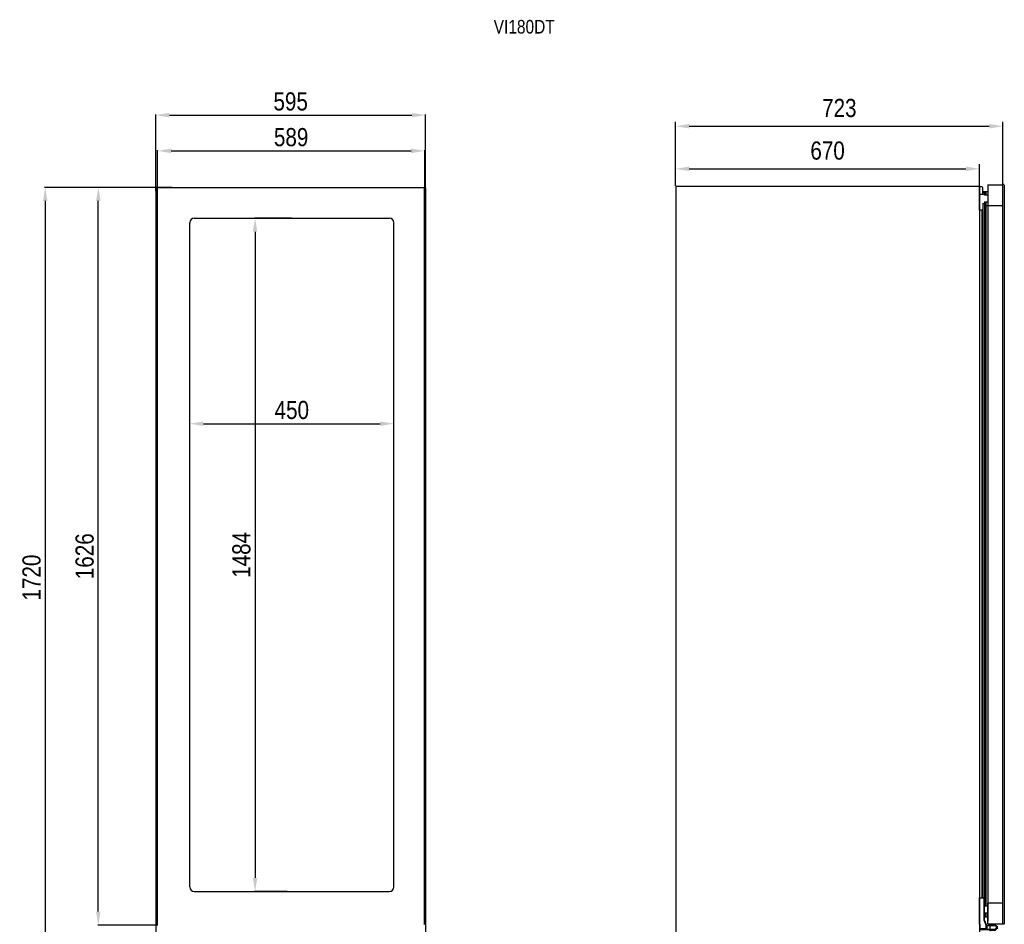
# Model space of a CAD drawing. Header units: millimetres. Extents: x 4610 to 6781, y -797 to 2300.
# Tile 2 of 2: x 4610 to 6781, y 307 to 2300. Entities that reach past the tile are written whole.
import ezdxf

# ---------------------------------------------------------------- set-up
doc = ezdxf.new("R2010")
doc.units = ezdxf.units.MM
doc.header["$LTSCALE"] = 30.734
doc.header["$PDMODE"] = 3
doc.header["$PDSIZE"] = 8
doc.linetypes.add('HIDDEN', pattern=[0.2, 0.1, -0.1])
doc.layers.get('0').update_dxf_attribs({"linetype": 'CONTINUOUS'})
doc.layers.get('Defpoints').update_dxf_attribs({"linetype": 'CONTINUOUS'})
doc.layers.add('DEFAULT_2', color=8, linetype='HIDDEN')
doc.styles.get("Standard").update_dxf_attribs({"font": 'txt', "width": 0.85})
doc.dimstyles.new('ISO-25', dxfattribs={"dimtxt": 40, "dimasz": 30, "dimexe": 1.25, "dimexo": 0.625, "dimgap": 10, "dimtad": 1, "dimdsep": 46, "dimtxsty": 'Standard', "dimcen": 2.5, "dimclrd": 1, "dimclre": 1, "dimclrt": 1, "dimadec": 0, "dimazin": 0, "dimtfac": 1, "dimtmove": 0, "dimatfit": 3, "dimfxl": 1, "dimarcsym": 0})

# ---------------------------------------------------------------- blocks, each defined once
blk = doc.blocks.new('drttr')
at = {"color": 7, "linetype": 'Continuous'}
for p, q in [((9161.5, 486), (9161.5, 544)), ((9161.5, 544), (9171, 544)), ((9171, 544), (9171, 496.4)), ((9171.5, 543.5), (9171.5, 496.4)), ((9161.5, 486), (9162.7, 486)), ((9162.7, 474), (9162.7, 486)), ((9171.5, 496.4), (9171, 496.4)), ((9171.7, 495.6), (9171.2, 495.5)), ((9171.2, 495.5), (9175.5, 485.1)), ((9171.7, 495.6), (9176, 485.2)), ((9176, 485.2), (9175.5, 485.1)), ((9176.1, 483.5), (9194.7, 483.5)), ((9176.1, 476), (9176.1, 483.5)), ((9176.6, 483.8), (9176.2, 484.1)), ((9176.5, 476), (9176.5, 483.5)), ((9177, 484), (9194.7, 484)), ((9178.5, 474), (9178.5, 484)), ((9194.7, 484), (9194.7, 483.5)), ((9195.6, 483.8), (9195.4, 483.4)), ((9195.4, 483.4), (9199.2, 481.5)), ((9195.6, 483.8), (9200.9, 481.2)), ((9199.4, 481.9), (9199.2, 481.5)), ((9199.2, 476.6), (9199.2, 481.5)), ((9199.2, 481.5), (9201.2, 480.7)), ((9201.2, 477.3), (9201.2, 480.7)), ((9176.5, 476), (9162.7, 476)), ((9194.7, 474), (9162.7, 474)), ((9194.7, 474.5), (9176.5, 474.5)), ((9194.7, 474), (9194.7, 474.5)), ((9199.2, 476.6), (9195.4, 474.7)), ((9195.6, 474.2), (9195.4, 474.7)), ((9200.9, 476.9), (9195.6, 474.2)), ((9201.2, 477.3), (9199.2, 476.6)), ((9199.4, 476.1), (9199.2, 476.6))]:
    blk.add_line(p, q, dxfattribs=at)
for p, q in [((9184, 484), (9184.5, 484)), ((9184, 484), (9184, 474)), ((9184.5, 484), (9184.5, 485.5)), ((9196.5, 486), (9185, 486)), ((9197, 483.1), (9197, 485.5)), ((9197.5, 484), (9197, 484)), ((9197.5, 484), (9197.5, 482.9)), ((9184, 474), (9184.5, 474)), ((9184.5, 472.5), (9184.5, 474)), ((9196.5, 472), (9185, 472)), ((9197, 472.5), (9197, 474.9)), ((9197.5, 474), (9197, 474)), ((9197.5, 475.2), (9197.5, 474))]:
    blk.add_line(p, q)
for centre, radius, start, end in [((9171, 543.5), 0.5, 0, 90), ((9173.5, 496.4), 2.5, 180, 202.6199), ((9173.5, 496.4), 2, 180, 202.6199), ((9177.8, 486), 2.5, 202.6199, 230.3201), ((9177.8, 486), 2, 202.6199, 270), ((9177, 483.5), 0.984, 144.1339, 179.9662), ((9194.7, 482), 2, 63.4349, 90), ((9194.7, 482), 1.5, 63.4349, 90), ((9200.7, 480.7), 0.5, 0, 63.4349), ((9177, 474.5), 0.5, 180, 270), ((9194.7, 476), 1.5, 270, 296.5651), ((9194.7, 476), 2, 270, 296.5651), ((9200.7, 477.3), 0.5, 296.5699, 0.0022)]:
    blk.add_arc(centre, radius, start, end, dxfattribs=at)
for centre, start, end in [((9185, 485.5), 90, 180), ((9196.5, 485.5), 0, 90), ((9185, 472.5), 180, 270), ((9196.5, 472.5), 270, 0)]:
    blk.add_arc(centre, 0.5, start, end)
for points, knots in [([(9176.2, 484.1), (9176.3, 484.1), (9176.3, 484.2), (9176.4, 484.2), (9176.5, 484.2), (9176.7, 484.2), (9176.8, 484.2), (9176.8, 484.2)], [0, 0, 0, 0, 0.130909, 0.25873, 0.504257, 0.749738, 1, 1, 1, 1]), ([(9176.5, 483.5), (9176.5, 483.6), (9176.6, 483.7), (9176.6, 483.8), (9176.6, 483.8)], [0, 0, 0, 0, 0.500355, 1, 1, 1, 1]), ([(9176.6, 483.8), (9176.7, 483.8), (9176.7, 483.9), (9176.8, 484), (9176.9, 484), (9177, 484), (9177, 484)], [0, 0, 0, 0, 0.310234, 0.580684, 0.801009, 1, 1, 1, 1]), ([(9177, 484), (9177, 484), (9177, 484), (9176.9, 484.1), (9176.9, 484.1), (9176.8, 484.1), (9176.8, 484.2)], [0, 0, 0, 0, 0.208617, 0.437679, 0.700132, 1, 1, 1, 1]), ([(9176, 474.8), (9176, 474.9), (9176, 475.1), (9176, 475.5), (9176.1, 475.8), (9176.1, 476)], [0, 0, 0, 0, 0.226503, 0.473032, 1, 1, 1, 1]), ([(9177, 474), (9176.9, 474), (9176.7, 474), (9176.4, 474.2), (9176.1, 474.4), (9176, 474.6), (9176, 474.7), (9176, 474.8)], [0, 0, 0, 0, 0.235046, 0.473506, 0.72196, 0.855589, 1, 1, 1, 1]), ([(9176.5, 474.5), (9176.5, 474.6), (9176.5, 474.6), (9176.4, 474.7), (9176.3, 474.7), (9176.2, 474.8), (9176.1, 474.8), (9176, 474.8)], [0, 0, 0, 0, 0.190503, 0.299976, 0.421228, 0.696487, 1, 1, 1, 1]), ([(9176.5, 474.5), (9176.5, 474.6), (9176.5, 474.9), (9176.5, 475.4), (9176.5, 475.8), (9176.5, 476)], [0, 0, 0, 0, 0.233823, 0.481935, 1, 1, 1, 1])]:
    blk.add_open_spline(points, degree=3, knots=knots, dxfattribs=at)
for points in [[(9176.8, 484.2), (9176.9, 484.1), (9177, 484.1), (9177.1, 484.1)], [(9177.1, 484.1), (9177.4, 484), (9177.6, 484), (9177.8, 484)]]:
    blk.add_open_spline(points, degree=3, dxfattribs=at)
at = {"layer": 'DEFAULT_2', "color": 8, "linetype": 'HIDDEN'}
for p, q in [((9171.5, 496.4), (9171.5, 496.4)), ((9201.2, 480.7), (9199.2, 481.5)), ((9199.2, 476.6), (9201.2, 477.3))]:
    blk.add_line(p, q, dxfattribs=at)
blk.add_arc((9174.7, 496.4), 3.19, 180.0004, 180.8387, dxfattribs=at)
blk.add_open_spline([(9177.1, 484.1), (9177, 484.1), (9176.9, 484.1), (9176.8, 484.2)], degree=3, dxfattribs=at)
blk.add_open_spline([(9176.5, 474.5), (9176.5, 474.6), (9176.5, 474.6), (9176.4, 474.7), (9176.3, 474.7), (9176.2, 474.8), (9176.1, 474.8), (9176, 474.8)], degree=3, knots=[0, 0, 0, 0, 0.190495, 0.299966, 0.421218, 0.696483, 1, 1, 1, 1], dxfattribs=at)
blk = doc.blocks.new('*D352')
at = {"color": 1, "lineweight": -2}
for p, q in [((6056.6, 1979.1), (6056.6, 1981.8)), ((6726.6, 1915.2), (6726.6, 1981.8)), ((6086.6, 1971.8), (6696.6, 1971.8))]:
    blk.add_line(p, q, dxfattribs=at)
at = {"color": 1}
for points in [[(6086.6, 1976.8), (6086.6, 1966.8), (6056.6, 1971.8)], [(6696.6, 1966.8), (6696.6, 1976.8), (6726.6, 1971.8)]]:
    blk.add_solid(points, dxfattribs=at)
at = {"layer": 'Defpoints', "color": 0}
for p in [(6726.6, 1971.8), (6056.6, 1919.1), (6726.6, 1855.2)]:
    blk.add_point(p, dxfattribs=at)
at = {"color": 1, "lineweight": 15, "insert": (6391.6, 2011.8), "char_height": 40, "attachment_point": 5}
blk.add_mtext('670', dxfattribs=at)
blk = doc.blocks.new('*D353')
at = {"color": 1, "lineweight": -2}
for p, q in [((6056.6, 1934.1), (6056.6, 2075.7)), ((6086.6, 2065.7), (6748.3, 2065.7)), ((6778.3, 1928.6), (6778.3, 2075.7))]:
    blk.add_line(p, q, dxfattribs=at)
at = {"color": 1}
for points in [[(6086.6, 2070.7), (6086.6, 2060.7), (6056.6, 2065.7)], [(6748.3, 2060.7), (6748.3, 2070.7), (6778.3, 2065.7)]]:
    blk.add_solid(points, dxfattribs=at)
at = {"layer": 'Defpoints', "color": 0}
for p in [(6778.3, 2065.7), (6056.6, 1874.1), (6778.3, 1868.6)]:
    blk.add_point(p, dxfattribs=at)
at = {"color": 1, "lineweight": 15, "insert": (6417.5, 2105.7), "char_height": 40, "attachment_point": 5}
blk.add_mtext('723', dxfattribs=at)
blk = doc.blocks.new('*D359')
at = {"color": 1, "lineweight": -2}
for p, q in [((4914.1, 1911.5), (4914.1, 2012.6)), ((4944.1, 2011.4), (5473.1, 2011.4)), ((5503.1, 1911.5), (5503.1, 2012.6))]:
    blk.add_line(p, q, dxfattribs=at)
at = {"color": 1}
for points in [[(4944.1, 2016.4), (4944.1, 2006.4), (4914.1, 2011.4)], [(5473.1, 2006.4), (5473.1, 2016.4), (5503.1, 2011.4)]]:
    blk.add_solid(points, dxfattribs=at)
at = {"layer": 'Defpoints', "color": 0}
for p in [(5503.1, 2011.4), (4914.1, 1910.9), (5503.1, 1910.9)]:
    blk.add_point(p, dxfattribs=at)
at = {"color": 1, "insert": (5208.6, 2041.4), "char_height": 40, "attachment_point": 5}
blk.add_mtext('589', dxfattribs=at)
blk = doc.blocks.new('*D360')
at = {"color": 1, "lineweight": -2}
for p, q in [((4985.1, 1303.3), (4985.1, 1411.4)), ((5435.1, 1303.3), (5435.1, 1411.4)), ((5015.1, 1410.1), (5405.1, 1410.1))]:
    blk.add_line(p, q, dxfattribs=at)
at = {"color": 1}
for points in [[(5015.1, 1415.1), (5015.1, 1405.1), (4985.1, 1410.1)], [(5405.1, 1405.1), (5405.1, 1415.1), (5435.1, 1410.1)]]:
    blk.add_solid(points, dxfattribs=at)
at = {"layer": 'Defpoints', "color": 0}
for p in [(5435.1, 1410.1), (4985.1, 1302.7), (5435.1, 1302.7)]:
    blk.add_point(p, dxfattribs=at)
at = {"color": 1, "insert": (5210.1, 1440.1), "char_height": 40, "attachment_point": 5}
blk.add_mtext('450', dxfattribs=at)
blk = doc.blocks.new('*D361')
at = {"color": 1, "lineweight": -2}
for p, q in [((5209.4, 1863), (5127.9, 1863)), ((5129.1, 1833), (5129.1, 409)), ((5200.1, 379), (5127.9, 379))]:
    blk.add_line(p, q, dxfattribs=at)
at = {"color": 1}
for points in [[(5134.1, 1833), (5124.1, 1833), (5129.1, 1863)], [(5124.1, 409), (5134.1, 409), (5129.1, 379)]]:
    blk.add_solid(points, dxfattribs=at)
at = {"layer": 'Defpoints', "color": 0}
for p in [(5210.1, 1863), (5129.1, 379), (5200.8, 379)]:
    blk.add_point(p, dxfattribs=at)
at = {"color": 1, "insert": (5099.1, 1121), "char_height": 40, "attachment_point": 5, "rotation": 90}
blk.add_mtext('1484', dxfattribs=at)
blk = doc.blocks.new('*D362')
at = {"color": 1, "lineweight": -2}
for p, q in [((4930.1, 1931), (4782.1, 1931)), ((4783.4, 335), (4783.4, 1901)), ((4915, 305), (4782.1, 305))]:
    blk.add_line(p, q, dxfattribs=at)
at = {"color": 1}
for points in [[(4788.4, 1901), (4778.4, 1901), (4783.4, 1931)], [(4778.4, 335), (4788.4, 335), (4783.4, 305)]]:
    blk.add_solid(points, dxfattribs=at)
at = {"layer": 'Defpoints', "color": 0}
for p in [(4783.4, 1931), (4930.7, 1931), (4915.7, 305)]:
    blk.add_point(p, dxfattribs=at)
at = {"color": 1, "insert": (4753.4, 1118), "char_height": 40, "attachment_point": 5, "rotation": 90}
blk.add_mtext('1626', dxfattribs=at)
blk = doc.blocks.new('*D364')
at = {"color": 1, "lineweight": -2}
for p, q in [((4946.5, 1931), (4665, 1931)), ((4666.3, 1901), (4666.3, 241)), ((4930.3, 211), (4665, 211))]:
    blk.add_line(p, q, dxfattribs=at)
at = {"color": 1}
for points in [[(4671.3, 1901), (4661.3, 1901), (4666.3, 1931)], [(4661.3, 241), (4671.3, 241), (4666.3, 211)]]:
    blk.add_solid(points, dxfattribs=at)
at = {"layer": 'Defpoints', "color": 0}
for p in [(4947.2, 1931), (4666.3, 211), (4930.9, 211)]:
    blk.add_point(p, dxfattribs=at)
at = {"color": 1, "insert": (4636.3, 1071), "char_height": 40, "attachment_point": 5, "rotation": 90}
blk.add_mtext('1720', dxfattribs=at)
blk = doc.blocks.new('*D465')
at = {"color": 1, "lineweight": -2}
for p, q in [((4910.1, 1922.4), (4910.1, 2091.3)), ((4940.1, 2090.1), (5475.1, 2090.1)), ((5505.1, 1921.3), (5505.1, 2091.3))]:
    blk.add_line(p, q, dxfattribs=at)
at = {"color": 1}
for points in [[(4940.1, 2095.1), (4940.1, 2085.1), (4910.1, 2090.1)], [(5475.1, 2085.1), (5475.1, 2095.1), (5505.1, 2090.1)]]:
    blk.add_solid(points, dxfattribs=at)
at = {"layer": 'Defpoints', "color": 0}
for p in [(5505.1, 2090.1), (4910.1, 1921.8), (5505.1, 1920.6)]:
    blk.add_point(p, dxfattribs=at)
at = {"color": 1, "insert": (5207.6, 2120.1), "char_height": 40, "attachment_point": 5}
blk.add_mtext('595', dxfattribs=at)

msp = doc.modelspace()

# ---------------------------------------------------------------- linework, layer by layer
for p, q in [((6726.635, 1933.009), (6056.635, 1933.009)), ((6056.635, 1933.009), (6056.635, 223.007)), ((6726.635, 1933.009), (6726.635, 223.007)), ((4910.059, 1929.807), (4910.059, 225.607)), ((4911.259, 1931.007), (5503.859, 1931.007)), ((4914.059, 1431.007), (4914.059, 1929.407)), ((4918.659, 1931.007), (5501.459, 1931.007)), ((5503.059, 306.607), (5503.059, 1929.407)), ((5505.059, 1929.807), (5505.059, 222.207)), ((4985.059, 389.007), (4985.059, 1853.007)), ((4995.059, 1863.007), (5425.059, 1863.007)), ((5435.059, 389.007), (5435.059, 1853.007)), ((4914.059, 306.607), (4914.059, 1431.007)), ((6778.333, 811.007), (6778.333, 841.007)), ((4995.059, 379.007), (5425.059, 379.007)), ((6726.635, 307.407), (6726.635, 301.207))]:
    msp.add_line(p, q)
at = {"color": 3}
for p, q in [((6745.333, 1936.507), (6777.833, 1936.507)), ((6745.333, 1936.507), (6745.333, 1890.507)), ((6740.635, 1921.207), (6734.135, 1921.207)), ((6737.935, 1921.207), (6737.935, 1914.017)), ((6738.635, 1921.207), (6738.635, 1914.017)), ((6740.635, 1921.207), (6740.635, 1914.017)), ((6745.133, 1921.207), (6740.635, 1921.207)), ((6737.935, 1899.017), (6737.935, 347.007)), ((6738.635, 1899.017), (6738.635, 347.007)), ((6740.635, 1899.017), (6740.635, 347.007)), ((6777.333, 1890.507), (6740.635, 1890.507)), ((6745.333, 1890.507), (6745.333, 313.591)), ((6732.135, 1881.017), (6732.135, 364.857)), ((6733.665, 1881.728), (6733.665, 364.857)), ((6777.333, 353.507), (6745.333, 353.507)), ((6745.333, 307.507), (6745.333, 353.507)), ((6737.935, 332.007), (6737.935, 322.807)), ((6738.635, 332.007), (6738.635, 322.807)), ((6740.635, 332.007), (6740.635, 322.807)), ((6740.635, 322.807), (6736.635, 322.807)), ((6745.133, 322.807), (6740.635, 322.807)), ((6745.333, 307.507), (6777.833, 307.507))]:
    msp.add_line(p, q, dxfattribs=at)
at = {"color": 2}
for p, q in [((6777.333, 1936.007), (6778.333, 1937.007)), ((6777.333, 1936.007), (6777.333, 872.007)), ((6780.333, 1937.007), (6778.333, 1937.007)), ((6780.333, 1937.007), (6781.333, 1936.007)), ((6781.333, 1936.007), (6781.333, 872.007)), ((6777.333, 872.007), (6777.333, 308.007)), ((6781.333, 872.007), (6781.333, 308.007)), ((6777.333, 308.007), (6778.333, 307.007)), ((6777.333, 308.007), (6778.333, 307.007)), ((6780.333, 307.007), (6778.333, 307.007)), ((6780.333, 307.007), (6778.333, 307.007)), ((6780.333, 307.007), (6781.333, 308.007)), ((6780.333, 307.007), (6781.333, 308.007))]:
    msp.add_line(p, q, dxfattribs=at)
at = {"color": 1}
for p, q in [((6732.135, 1932.017), (6726.635, 1932.017)), ((6726.635, 1881.017), (6726.635, 1932.017)), ((6726.635, 1916.017), (6736.635, 1916.017)), ((6734.135, 1916.017), (6734.135, 1930.017)), ((6736.635, 1919.517), (6734.135, 1919.517)), ((6737.635, 1914.017), (6737.635, 1918.517)), ((6745.333, 1914.017), (6737.635, 1914.017)), ((6734.135, 1895.517), (6736.635, 1895.517)), ((6734.135, 1895.517), (6734.135, 1883.017)), ((6737.635, 1899.017), (6745.333, 1899.017)), ((6737.635, 1899.017), (6737.635, 1896.517)), ((6732.135, 1881.017), (6726.635, 1881.017)), ((6726.635, 314.007), (6726.635, 365.007)), ((6737.635, 347.007), (6737.635, 351.507)), ((6745.333, 347.007), (6737.635, 347.007)), ((6737.635, 332.007), (6745.333, 332.007)), ((6737.635, 332.007), (6737.635, 329.507))]:
    msp.add_line(p, q, dxfattribs=at)
for centre, radius, start, end in [((4911.259, 1929.807), 1.2, 90, 180), ((4915.659, 1929.407), 1.6, 90, 180), ((5501.459, 1929.407), 1.6, 0, 90), ((5503.859, 1929.807), 1.2, 0, 90), ((4995.059, 1853.007), 10, 90, 180), ((5425.059, 1853.007), 10, 0, 90), ((4995.059, 389.007), 10, 180, 270), ((5425.059, 389.007), 10, 270, 0)]:
    msp.add_arc(centre, radius, start, end)
for centre, radius, start, end in [((6732.135, 1930.017), 2, 0, 90), ((6736.635, 1918.517), 1, 0, 90), ((6736.635, 1917.017), 1, 270, 0), ((6736.635, 1896.517), 1, 270, 0), ((6732.135, 1883.017), 2, 270, 0), ((6736.635, 351.507), 1, 0, 90), ((6736.635, 350.007), 1, 270, 0), ((6736.635, 329.507), 1, 270, 0)]:
    msp.add_arc(centre, radius, start, end, dxfattribs=at)

# ---------------------------------------------------------------- block references
at = {"color": 3}
msp.add_blockref('drttr', (-2434.872, -179.157), dxfattribs=at)

# ---------------------------------------------------------------- texts
at = {"insert": (5655.366, 2299.927), "char_height": 30, "width": 77.81936, "attachment_point": 1}
msp.add_mtext('VI180DT', dxfattribs=at)

# ---------------------------------------------------------------- dimensions: what is measured, and where the dimension line sits
for base, p1, p2, picture, middle in [((5505.059, 2090.094), (4910.059, 1921.792), (5505.059, 1920.637), '*D465', (5207.559, 2120.094)), ((5503.059, 2011.357), (4914.059, 1910.88), (5503.059, 1910.88), '*D359', (5208.559, 2041.357)), ((5435.059, 1410.137), (4985.059, 1302.674), (5435.059, 1302.674), '*D360', (5210.059, 1440.137))]:
    dim = msp.add_linear_dim(base=base, p1=p1, p2=p2, dimstyle='ISO-25')
    dim.commit()
    dim.dimension.update_dxf_attribs({"geometry": picture, "text_midpoint": middle})
at = {"color": 1, "lineweight": 15}
dim = msp.add_linear_dim(base=(6778.333, 2065.667), p1=(6056.635, 1874.146), p2=(6778.333, 1868.581), text='723', dimstyle='ISO-25', override={"dimtxt": 40, "dimasz": 30, "dimexe": 10, "dimexo": 60, "dimgap": 20}, dxfattribs=at)
dim.commit()
dim.dimension.update_dxf_attribs({"geometry": '*D353', "text_midpoint": (6417.484, 2065.667), "dimtype": 160})
dim = msp.add_linear_dim(base=(6726.635, 1971.813), p1=(6056.635, 1919.122), p2=(6726.635, 1855.181), dimstyle='ISO-25', override={"dimtxt": 40, "dimasz": 30, "dimexe": 10, "dimexo": 60, "dimgap": 20}, dxfattribs=at)
dim.commit()
dim.dimension.update_dxf_attribs({"geometry": '*D352', "text_midpoint": (6391.635, 2011.813)})
for base, p1, p2, picture, middle in [((4666.269, 211.007), (4947.172, 1931.007), (4930.882, 211.007), '*D364', (4636.269, 1071.007)), ((4783.355, 1931.007), (4915.659, 305.007), (4930.704, 1931.007), '*D362', (4753.355, 1118.007)), ((5129.129, 379.007), (5210.059, 1863.007), (5200.77, 379.007), '*D361', (5099.129, 1121.007))]:
    dim = msp.add_linear_dim(base=base, p1=p1, p2=p2, angle=90, dimstyle='ISO-25')
    dim.commit()
    dim.dimension.update_dxf_attribs({"geometry": picture, "text_midpoint": middle})

doc.saveas('drawing.dxf')
